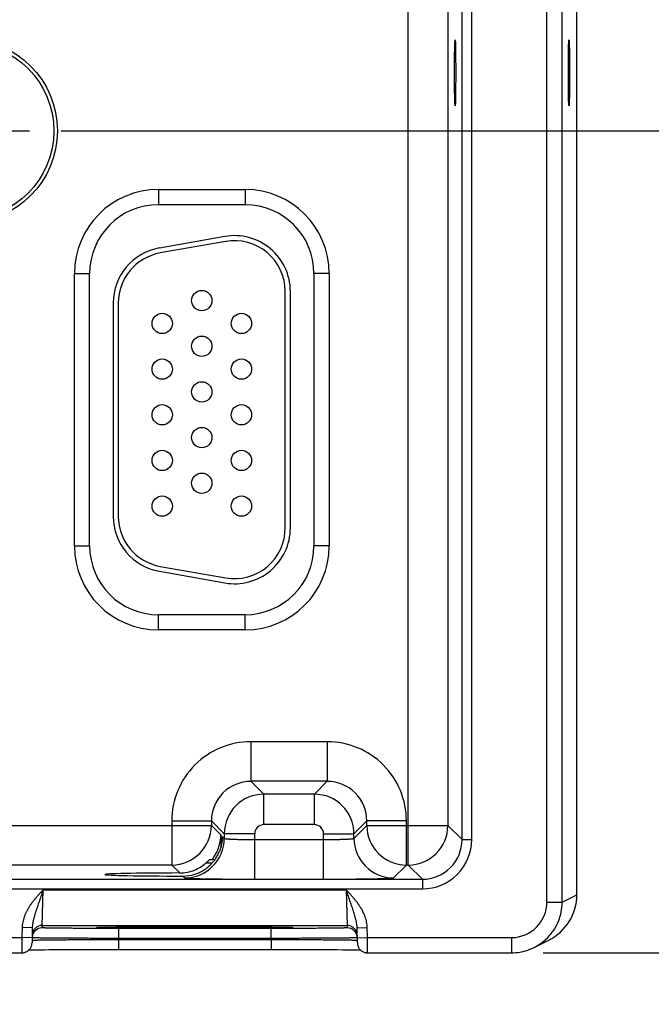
# Model space of a CAD drawing. Header units: inches. Extents: x 0 to 34, y 0 to 22.
# Tile 18 of 64: x 13 to 14.3, y 14.3 to 16.2. Entities that reach past the tile are written whole.
import ezdxf

# ---------------------------------------------------------------- set-up
doc = ezdxf.new("R2010")
doc.units = ezdxf.units.IN
doc.header["$LTSCALE"] = 1.87
doc.header["$MEASUREMENT"] = 0
doc.linetypes.add('CENTER', pattern=[0.6, 0.375, -0.075, 0.075, -0.075])
doc.layers.get('0').update_dxf_attribs({"linetype": 'CONTINUOUS'})
doc.layers.add('02___PRT_ALL_AXES', color=7, linetype='CONTINUOUS')
doc.layers.add('DIMENSIONS', color=7, linetype='CONTINUOUS')
doc.styles.get("Standard").update_dxf_attribs({"font": 'txt', "width": 0.8})
doc.dimstyles.new('DIMSTYLE_1', dxfattribs={"dimtxt": 0.125, "dimasz": 0.18, "dimexe": 0.125, "dimexo": 0.0625, "dimgap": 0.03125, "dimtad": 0, "dimtih": 1, "dimtoh": 1, "dimdec": 3, "dimzin": 4, "dimdsep": 46, "dimtxsty": 'STANDARD', "dimblk": '_FILLED', "dimblk1": '_FILLED', "dimblk2": '_FILLED', "dimcen": 0.09, "dimadec": 0, "dimazin": 0, "dimtp": 0.01, "dimtm": 0.01, "dimtfac": 1, "dimtdec": 3, "dimtofl": 0, "dimtmove": 0, "dimatfit": 3, "dimldrblk": '_FILLED', "dimfxl": 1, "dimtolj": 1, "dimtzin": 4, "dimarcsym": 0})

# ---------------------------------------------------------------- blocks, each defined once
blk = doc.blocks.new('*D19')
at = {"layer": 'DIMENSIONS', "color": 2, "linetype": 'CONTINUOUS'}
blk.add_line((13.0952, 16.0214), (14.9506, 16.0214), dxfattribs=at)
at = {"layer": 'DIMENSIONS', "color": 2, "linetype": 'CONTINUOUS', "insert": (15.0131, 16.0839), "char_height": 0.125, "width": 1.325, "attachment_point": 1, "line_spacing_factor": 0.9}
blk.add_mtext('1.849{\\Ftxt.shx;\\W1.000000;\\H0.125000; }[46.96]', dxfattribs=at)
blk = doc.blocks.new('_FILLED')
at = {"color": 0, "linetype": 'BYBLOCK'}
blk.add_solid([(0, 0), (-1, 0.174), (-1, -0.174)], dxfattribs=at)
blk = doc.blocks.new('*D21')
at = {"layer": 'DIMENSIONS', "color": 2, "linetype": 'CONTINUOUS'}
blk.add_line((14.0448, 14.4019), (14.9506, 14.4019), dxfattribs=at)
at = {"layer": 'DIMENSIONS', "color": 2, "linetype": 'CONTINUOUS', "insert": (15.0131, 14.4644), "char_height": 0.125, "width": 1.225, "attachment_point": 1, "line_spacing_factor": 0.9}
blk.add_mtext('3.468{\\Ftxt.shx;\\W1.000000;\\H0.125000; }[88.1]', dxfattribs=at)

msp = doc.modelspace()

# ---------------------------------------------------------------- linework, layer by layer
at = {"color": 7, "linetype": 'CONTINUOUS'}
for p, q in [((14.0523, 14.5019), (14.0523, 17.7704)), ((14.0823, 14.5019), (14.0823, 17.7704)), ((14.1113, 14.5164), (14.1113, 17.7559)), ((13.7791, 14.5748), (13.7791, 17.6975)), ((13.885, 14.6249), (13.885, 17.6473)), ((13.904, 14.6249), (13.904, 17.6473)), ((13.8571, 17.6195), (13.8571, 14.6528)), ((13.2868, 15.9062), (13.4578, 15.9062)), ((13.2868, 15.9062), (13.2868, 15.8762)), ((13.4578, 15.9062), (13.4578, 15.8762)), ((13.2868, 15.8762), (13.4578, 15.8762)), ((13.4177, 15.8135), (13.2887, 15.7907)), ((13.4194, 15.8036), (13.2904, 15.7809)), ((13.1213, 15.7406), (13.1513, 15.7406)), ((13.1213, 15.2036), (13.1213, 15.7406)), ((13.1513, 15.2036), (13.1513, 15.7406)), ((13.6233, 15.7406), (13.5933, 15.7406)), ((13.5933, 15.7406), (13.5933, 15.2036)), ((13.6233, 15.7406), (13.6233, 15.2036)), ((13.5368, 15.2391), (13.5368, 15.7051)), ((13.5468, 15.2391), (13.5468, 15.7051)), ((13.1978, 15.6824), (13.1978, 15.2619)), ((13.2078, 15.6824), (13.2078, 15.2619)), ((13.1213, 15.2036), (13.1513, 15.2036)), ((13.6233, 15.2036), (13.5933, 15.2036)), ((13.2904, 15.1634), (13.4194, 15.1407)), ((13.2887, 15.1536), (13.4177, 15.1308)), ((13.4578, 15.0681), (13.2868, 15.0681)), ((13.2868, 15.0381), (13.2868, 15.0681)), ((13.4578, 15.0381), (13.4578, 15.0681)), ((13.4578, 15.0381), (13.2868, 15.0381)), ((13.6194, 14.8178), (13.4691, 14.8178)), ((13.4691, 14.8178), (13.4691, 14.7398)), ((13.6194, 14.8178), (13.6194, 14.7398)), ((13.6194, 14.7398), (13.4691, 14.7398)), ((13.4691, 14.7398), (13.4945, 14.7144)), ((13.6194, 14.7398), (13.5941, 14.7144)), ((13.5941, 14.7144), (13.4945, 14.7144)), ((13.4945, 14.6544), (13.4945, 14.7144)), ((13.5941, 14.6544), (13.5941, 14.7144)), ((12.7674, 14.6528), (13.3911, 14.6528)), ((13.3131, 14.6618), (13.3911, 14.6618)), ((13.3131, 14.6618), (13.3131, 14.5748)), ((13.3911, 14.6618), (13.4165, 14.6364)), ((13.3911, 14.6618), (13.3911, 14.6528)), ((13.3911, 14.6528), (13.4097, 14.6342)), ((13.5941, 14.6544), (13.4945, 14.6544)), ((13.6974, 14.6618), (13.6721, 14.6364)), ((13.6721, 14.6274), (13.6974, 14.6528)), ((13.7754, 14.6618), (13.6974, 14.6618)), ((13.6974, 14.6528), (13.6974, 14.6618)), ((13.6974, 14.6528), (13.8571, 14.6528)), ((13.7754, 14.5748), (13.7754, 14.6618)), ((13.8571, 14.6528), (13.885, 14.6249)), ((13.4097, 14.6342), (13.4097, 14.6096)), ((13.4126, 14.6313), (13.4165, 14.6274)), ((13.4126, 14.6313), (13.4126, 14.6309)), ((13.4126, 14.6313), (13.4126, 14.6309)), ((13.4765, 14.6364), (13.4165, 14.6364)), ((13.4165, 14.6364), (13.4165, 14.6274)), ((13.4765, 14.547), (13.4765, 14.6364)), ((13.6121, 14.6364), (13.6721, 14.6364)), ((13.6121, 14.547), (13.6121, 14.6364)), ((13.6721, 14.6274), (13.6721, 14.6364)), ((13.4765, 14.625), (13.6121, 14.625)), ((13.885, 14.6249), (13.904, 14.6249)), ((13.3131, 14.5748), (12.8454, 14.5748)), ((13.3131, 14.5748), (13.3287, 14.5592)), ((13.3922, 14.5783), (13.3798, 14.5783)), ((13.3879, 14.586), (13.3984, 14.586)), ((13.75, 14.5494), (13.7754, 14.5748)), ((13.7792, 14.5748), (13.7754, 14.5748)), ((13.7792, 14.5748), (13.807, 14.547)), ((13.3349, 14.5531), (13.3385, 14.5494)), ((10.1368, 14.547), (13.807, 14.547)), ((13.4765, 14.547), (13.6121, 14.547)), ((13.807, 14.547), (13.807, 14.528)), ((10.1368, 14.528), (13.807, 14.528)), ((13.058, 14.4558), (13.0596, 14.5258)), ((13.0596, 14.5258), (13.6569, 14.5258)), ((13.6569, 14.5258), (13.6585, 14.4558)), ((14.0823, 14.5019), (14.1113, 14.5164)), ((14.0523, 14.5019), (14.0823, 14.5019)), ((13.058, 14.4558), (13.6585, 14.4558)), ((13.058, 14.4511), (13.058, 14.4558)), ((13.6585, 14.4558), (13.6586, 14.4511)), ((13.0183, 14.4517), (13.018, 14.4319)), ((13.0383, 14.4513), (13.0183, 14.4517)), ((13.0383, 14.4513), (13.0378, 14.4216)), ((13.1668, 14.4519), (13.1669, 14.4519)), ((13.1669, 14.4519), (13.1671, 14.4519)), ((13.1671, 14.4519), (13.1673, 14.4519)), ((13.1677, 14.4519), (13.1682, 14.452)), ((13.1682, 14.452), (13.1689, 14.452)), ((13.1689, 14.452), (13.1697, 14.452)), ((13.1697, 14.452), (13.1709, 14.4521)), ((13.1709, 14.4521), (13.1729, 14.4521)), ((13.1729, 14.4521), (13.1755, 14.4522)), ((13.1755, 14.4522), (13.1784, 14.4523)), ((13.1784, 14.4523), (13.1819, 14.4524)), ((13.1819, 14.4524), (13.1863, 14.4524)), ((13.1863, 14.4524), (13.1917, 14.4525)), ((13.1917, 14.4525), (13.1982, 14.4526)), ((13.1982, 14.4526), (13.2038, 14.4527)), ((13.2038, 14.4527), (13.2102, 14.4527)), ((13.5086, 14.4498), (13.2079, 14.4498)), ((13.2079, 14.4498), (13.2079, 14.4302)), ((13.2102, 14.4527), (13.2176, 14.4528)), ((13.2176, 14.4528), (13.2263, 14.4529)), ((13.2263, 14.4529), (13.2368, 14.453)), ((13.2368, 14.453), (13.2453, 14.453)), ((13.2453, 14.453), (13.2553, 14.4531)), ((13.2553, 14.4531), (13.2666, 14.4531)), ((13.2666, 14.4531), (13.2789, 14.4532)), ((13.2789, 14.4532), (13.2916, 14.4532)), ((13.2916, 14.4532), (13.3046, 14.4533)), ((13.3046, 14.4533), (13.3178, 14.4533)), ((13.3178, 14.4533), (13.3313, 14.4533)), ((13.3313, 14.4533), (13.3449, 14.4533)), ((13.3449, 14.4533), (13.3583, 14.4533)), ((13.3583, 14.4533), (13.3717, 14.4533)), ((13.3717, 14.4533), (13.3853, 14.4533)), ((13.3853, 14.4533), (13.3988, 14.4533)), ((13.3988, 14.4533), (13.412, 14.4533)), ((13.412, 14.4533), (13.425, 14.4532)), ((13.425, 14.4532), (13.4377, 14.4532)), ((13.4377, 14.4532), (13.4499, 14.4531)), ((13.4499, 14.4531), (13.4617, 14.4531)), ((13.4617, 14.4531), (13.473, 14.453)), ((13.473, 14.453), (13.4828, 14.453)), ((13.4828, 14.453), (13.4912, 14.4529)), ((13.4912, 14.4529), (13.5016, 14.4528)), ((13.5016, 14.4528), (13.51, 14.4527)), ((13.5086, 14.4498), (13.5086, 14.4302)), ((13.51, 14.4527), (13.5169, 14.4526)), ((13.5169, 14.4526), (13.5226, 14.4525)), ((13.5226, 14.4525), (13.5274, 14.4525)), ((13.5274, 14.4525), (13.5325, 14.4524)), ((13.5325, 14.4524), (13.5367, 14.4523)), ((13.5367, 14.4523), (13.5401, 14.4522)), ((13.5401, 14.4522), (13.5428, 14.4522)), ((13.5428, 14.4522), (13.5449, 14.4521)), ((13.5449, 14.4521), (13.5465, 14.452)), ((13.5465, 14.452), (13.5475, 14.452)), ((13.5475, 14.452), (13.5483, 14.452)), ((13.5483, 14.452), (13.5487, 14.4519)), ((13.5487, 14.4519), (13.549, 14.4519)), ((13.549, 14.4519), (13.5493, 14.4519)), ((13.5493, 14.4519), (13.5495, 14.4519)), ((13.6783, 14.4513), (13.6982, 14.4517)), ((13.6788, 14.4216), (13.6783, 14.4513)), ((13.6986, 14.4319), (13.6982, 14.4517)), ((12.7686, 14.4319), (13.018, 14.4319)), ((13.018, 14.4319), (13.0178, 14.4019)), ((13.038, 14.4316), (13.018, 14.4319)), ((13.0379, 14.4266), (13.038, 14.4266)), ((13.0381, 14.4314), (13.038, 14.4315)), ((13.5086, 14.4302), (13.2079, 14.4302)), ((13.2079, 14.4282), (13.2079, 14.4302)), ((13.2079, 14.4282), (13.5087, 14.4282)), ((13.2079, 14.4282), (13.2079, 14.4086)), ((13.5087, 14.4282), (13.5086, 14.4302)), ((13.5087, 14.4282), (13.5087, 14.4086)), ((13.6786, 14.4315), (13.6785, 14.4314)), ((13.6786, 14.4316), (13.6986, 14.4319)), ((13.6786, 14.4266), (13.6787, 14.4266)), ((13.6986, 14.4319), (13.9823, 14.4319)), ((13.6988, 14.4019), (13.6986, 14.4319)), ((13.9823, 14.4319), (13.9823, 14.4019)), ((14.027, 14.4125), (14.056, 14.4269)), ((12.7688, 14.4019), (13.0178, 14.4019)), ((13.0317, 14.4075), (13.035, 14.4076)), ((13.035, 14.4076), (13.0394, 14.4077)), ((13.0394, 14.4077), (13.0438, 14.4078)), ((13.0438, 14.4078), (13.049, 14.4078)), ((13.049, 14.4078), (13.0551, 14.4079)), ((13.0551, 14.4079), (13.0623, 14.408)), ((13.0623, 14.408), (13.0708, 14.4081)), ((13.0708, 14.4081), (13.0809, 14.4082)), ((13.0809, 14.4082), (13.0897, 14.4082)), ((13.0897, 14.4082), (13.0997, 14.4083)), ((13.0997, 14.4083), (13.1113, 14.4084)), ((13.1113, 14.4084), (13.125, 14.4084)), ((13.125, 14.4084), (13.1358, 14.4085)), ((13.1358, 14.4085), (13.1482, 14.4085)), ((13.1482, 14.4085), (13.1613, 14.4085)), ((13.1613, 14.4085), (13.1745, 14.4086)), ((13.1745, 14.4086), (13.1879, 14.4086)), ((13.1879, 14.4086), (13.2014, 14.4086)), ((13.2014, 14.4086), (13.5087, 14.4086)), ((13.5087, 14.4086), (13.5219, 14.4086)), ((13.5219, 14.4086), (13.5353, 14.4086)), ((13.5353, 14.4086), (13.5486, 14.4085)), ((13.5486, 14.4085), (13.5616, 14.4085)), ((13.5616, 14.4085), (13.5744, 14.4085)), ((13.5744, 14.4085), (13.5868, 14.4084)), ((13.5868, 14.4084), (13.5989, 14.4084)), ((13.5989, 14.4084), (13.6105, 14.4083)), ((13.6105, 14.4083), (13.6213, 14.4083)), ((13.6213, 14.4083), (13.6307, 14.4082)), ((13.6307, 14.4082), (13.6389, 14.4081)), ((13.6389, 14.4081), (13.6495, 14.408)), ((13.6495, 14.408), (13.6584, 14.4079)), ((13.6584, 14.4079), (13.6657, 14.4079)), ((13.6657, 14.4079), (13.6716, 14.4078)), ((13.6716, 14.4078), (13.6764, 14.4077)), ((13.6764, 14.4077), (13.6804, 14.4076)), ((13.6804, 14.4076), (13.6838, 14.4076)), ((13.6838, 14.4076), (13.6849, 14.4075)), ((13.6988, 14.4019), (13.9823, 14.4019))]:
    msp.add_line(p, q, dxfattribs=at)
for points in [[(13.1668, 14.4519), (13.1668, 14.4519), (13.1668, 14.4519)], [(13.1673, 14.4519), (13.1676, 14.4519), (13.1677, 14.4519)], [(13.5495, 14.4519), (13.5497, 14.4519), (13.5497, 14.4519), (13.5497, 14.4519), (13.5498, 14.4519)], [(13.0178, 14.4019), (13.0185, 14.4019), (13.0197, 14.402), (13.0209, 14.4021), (13.0221, 14.4024), (13.0232, 14.4027), (13.0244, 14.403), (13.0255, 14.4035), (13.0266, 14.404), (13.0277, 14.4045), (13.0288, 14.4052), (13.0298, 14.4059), (13.0307, 14.4066), (13.0316, 14.4074), (13.0325, 14.4083), (13.0333, 14.4092), (13.034, 14.4102), (13.0347, 14.4112), (13.0353, 14.4122), (13.0359, 14.4133), (13.0363, 14.4144), (13.0368, 14.4156), (13.0371, 14.4167), (13.0374, 14.4179), (13.0376, 14.4191), (13.0377, 14.4203), (13.0378, 14.4216)], [(13.6788, 14.4216), (13.6788, 14.4203), (13.679, 14.4191), (13.6792, 14.4179), (13.6794, 14.4167), (13.6798, 14.4156), (13.6802, 14.4144), (13.6807, 14.4133), (13.6813, 14.4122), (13.6819, 14.4112), (13.6826, 14.4102), (13.6833, 14.4092), (13.6841, 14.4083), (13.685, 14.4074), (13.6859, 14.4066), (13.6868, 14.4059), (13.6878, 14.4052), (13.6888, 14.4045), (13.6899, 14.404), (13.691, 14.4035), (13.6922, 14.403), (13.6933, 14.4027), (13.6945, 14.4024), (13.6957, 14.4021), (13.6969, 14.402), (13.6981, 14.4019), (13.6988, 14.4019)], [(13.9823, 14.4019), (13.9862, 14.402), (13.9903, 14.4022), (13.9945, 14.4026), (13.9986, 14.4032), (14.0026, 14.404), (14.0067, 14.4049), (14.0107, 14.406), (14.0146, 14.4073), (14.0185, 14.4087), (14.0224, 14.4103), (14.0255, 14.4117)]]:
    msp.add_lwpolyline(points, dxfattribs=at)
for centre, radius in [((12.9073, 16.0216), 0.1805), ((12.9073, 16.0216), 0.1734), ((13.3723, 15.6871), 0.02), ((13.2943, 15.6421), 0.02), ((13.4503, 15.6421), 0.02), ((13.3723, 15.5971), 0.02), ((13.2943, 15.5521), 0.02), ((13.4503, 15.5521), 0.02), ((13.3723, 15.5071), 0.02), ((13.2943, 15.4621), 0.02), ((13.4503, 15.4621), 0.02), ((13.3723, 15.4171), 0.02), ((13.2943, 15.3721), 0.02), ((13.4503, 15.3721), 0.02), ((13.3723, 15.3271), 0.02), ((13.2943, 15.2821), 0.02), ((13.4503, 15.2821), 0.02)]:
    msp.add_circle(centre, radius, dxfattribs=at)
for centre, radius, start, end in [((13.2868, 15.7406), 0.1655, 90, 180), ((13.4578, 15.7406), 0.1655, 0, 90), ((13.2868, 15.7406), 0.1355, 90, 180), ((13.4578, 15.7406), 0.1355, 0, 90), ((13.4368, 15.7051), 0.11, 0, 100), ((13.4368, 15.7051), 0.1, 0, 100), ((13.3078, 15.6824), 0.11, 100, 180), ((13.3078, 15.6824), 0.1, 100, 180), ((13.3078, 15.2619), 0.11, 180, 260), ((13.3078, 15.2619), 0.1, 180, 260), ((13.4368, 15.2391), 0.11, 260, 360), ((13.4368, 15.2391), 0.1, 260, 360), ((13.2868, 15.2036), 0.1655, 180, 270), ((13.2868, 15.2036), 0.1355, 180, 270), ((13.4578, 15.2036), 0.1655, 270, 360), ((13.4578, 15.2036), 0.1355, 270, 360), ((13.4691, 14.6618), 0.156, 89.9963, 180.0037), ((13.6194, 14.6618), 0.156, 359.9963, 90.0037), ((13.4691, 14.6618), 0.0779, 89.9712, 180.0288), ((13.6195, 14.6618), 0.0779, 359.9712, 90.0288), ((13.4945, 14.6364), 0.078, 90.0153, 179.9847), ((13.594, 14.6364), 0.078, 0.0153, 89.9847), ((13.3131, 14.6528), 0.078, 270.0209, 359.9791), ((13.4945, 14.6364), 0.018, 89.9962, 180.0037), ((13.5941, 14.6364), 0.018, 359.9962, 90.0037), ((13.7754, 14.6528), 0.078, 180.0209, 269.9791), ((13.7791, 14.6528), 0.078, 270.0212, 359.9788), ((13.3385, 14.6274), 0.078, 270.0209, 359.9791), ((13.7501, 14.6274), 0.078, 180.0209, 269.9791), ((13.807, 14.6249), 0.097, 269.9969, 0.0031), ((13.807, 14.6249), 0.078, 269.9906, 0.0094), ((13.3285, 14.6378), 0.0786, 292.2666, 310.7845), ((13.3285, 14.6377), 0.0786, 270.1847, 292.2821), ((13.3351, 14.6305), 0.0774, 269.8558, 287.4495), ((14.0113, 14.5164), 0.1, 296.5598, 359.9885), ((13.9823, 14.5019), 0.07, 269.9981, 359.9944), ((13.9823, 14.5019), 0.1, 295.5898, 0.0013), ((13.058, 14.4358), 0.02, 89.9987, 178.9988), ((13.6585, 14.4358), 0.02, 1.0012, 90.0013), ((13.058, 14.4311), 0.02, 89.9987, 178.7553), ((13.1714, 14.3713), 0.0808, 93.115, 93.2829), ((13.545, 14.3693), 0.0828, 86.7202, 86.8827), ((13.6586, 14.4311), 0.02, 1.2447, 90.0013), ((13.0579, 14.4311), 0.02, 178.7564, 179), ((13.6586, 14.4311), 0.02, 1, 1.2436)]:
    msp.add_arc(centre, radius, start, end, dxfattribs=at)
for centre in [(13.8714, 16.1361), (14.0957, 16.1361)]:
    msp.add_ellipse(centre, major_axis=(0, 0.065), ratio=0.017455, dxfattribs=at)
for centre, major_axis, ratio, start_param, end_param in [((13.3317, 14.6343), (0.0552, -0.0552), 0.999695, 0.118765, 0.785246), ((13.3583, 14.5561), (0.1771, 0), 0.017455, 1.73829, 4.579802)]:
    msp.add_ellipse(centre, major_axis=major_axis, ratio=ratio, start_param=start_param, end_param=end_param, dxfattribs=at)
for points, knots in [([(13.4126, 14.6309), (13.4126, 14.6283), (13.4123, 14.6231), (13.4112, 14.6153), (13.4092, 14.6076), (13.4074, 14.6026), (13.4063, 14.6001)], [0, 0, 0, 0, 0.245882, 0.493457, 0.744406, 1, 1, 1, 1]), ([(13.4165, 14.6274), (13.4165, 14.6274), (13.4165, 14.6273), (13.4166, 14.6273), (13.4166, 14.6273), (13.4167, 14.6273), (13.4168, 14.6272), (13.4169, 14.6272), (13.4171, 14.6271), (13.4173, 14.627), (13.4176, 14.627), (13.4178, 14.6269), (13.4182, 14.6269), (13.4187, 14.6268), (13.4194, 14.6267), (13.4203, 14.6266), (13.4214, 14.6265), (13.4226, 14.6264), (13.424, 14.6263), (13.4254, 14.6262), (13.4276, 14.626), (13.4306, 14.6259), (13.4346, 14.6257), (13.4381, 14.6256), (13.4411, 14.6255), (13.4444, 14.6254), (13.4486, 14.6253), (13.4538, 14.6252), (13.4593, 14.6251), (13.465, 14.6251), (13.4707, 14.625), (13.4746, 14.625), (13.4765, 14.625)], [0, 0, 0, 0, 0.001207, 0.001962, 0.002834, 0.003831, 0.004957, 0.007611, 0.010816, 0.014578, 0.018902, 0.023789, 0.02924, 0.035253, 0.048956, 0.064876, 0.08298, 0.10323, 0.12558, 0.149981, 0.176376, 0.234901, 0.300614, 0.372902, 0.411302, 0.451089, 0.534442, 0.622179, 0.713474, 0.807469, 0.903279, 1, 1, 1, 1]), ([(13.6121, 14.625), (13.614, 14.625), (13.6179, 14.625), (13.6236, 14.6251), (13.6292, 14.6251), (13.6347, 14.6252), (13.64, 14.6253), (13.6442, 14.6254), (13.6474, 14.6255), (13.6505, 14.6256), (13.654, 14.6257), (13.6579, 14.6259), (13.6609, 14.626), (13.6631, 14.6262), (13.6646, 14.6263), (13.6659, 14.6264), (13.6672, 14.6265), (13.6682, 14.6266), (13.6692, 14.6267), (13.6699, 14.6268), (13.6704, 14.6269), (13.6707, 14.6269), (13.671, 14.627), (13.6713, 14.627), (13.6715, 14.6271), (13.6717, 14.6272), (13.6718, 14.6272), (13.6719, 14.6273), (13.6719, 14.6273), (13.672, 14.6273), (13.672, 14.6273), (13.672, 14.6274), (13.6721, 14.6274)], [0, 0, 0, 0, 0.096721, 0.192531, 0.286526, 0.377821, 0.465558, 0.548911, 0.588698, 0.627098, 0.699386, 0.765099, 0.823624, 0.850019, 0.87442, 0.89677, 0.91702, 0.935124, 0.951044, 0.964747, 0.97076, 0.976211, 0.981098, 0.985422, 0.989184, 0.992389, 0.995043, 0.996169, 0.997166, 0.998038, 0.998793, 1, 1, 1, 1]), ([(13.3583, 14.5566), (13.3596, 14.5571), (13.3623, 14.558), (13.3662, 14.5596), (13.37, 14.5613), (13.3736, 14.5633), (13.3772, 14.5655), (13.3807, 14.5679), (13.384, 14.5704), (13.3871, 14.5732), (13.3901, 14.5761), (13.393, 14.5791), (13.3957, 14.5823), (13.3982, 14.5856), (13.4005, 14.589), (13.4026, 14.5926), (13.4046, 14.5963), (13.4057, 14.5988), (13.4063, 14.6001)], [0, 0, 0, 0, 0.062929, 0.125822, 0.188656, 0.251414, 0.314086, 0.376669, 0.439164, 0.501579, 0.563927, 0.626224, 0.688487, 0.750737, 0.812995, 0.87528, 0.93761, 1, 1, 1, 1]), ([(13.3798, 14.5783), (13.3803, 14.5787), (13.3811, 14.5793), (13.382, 14.5802), (13.3827, 14.5808), (13.3833, 14.5815), (13.384, 14.5821), (13.3846, 14.5827), (13.3852, 14.5832), (13.3857, 14.5838), (13.3861, 14.5842), (13.3864, 14.5846), (13.3866, 14.5848), (13.3869, 14.585), (13.387, 14.5852), (13.3872, 14.5854), (13.3874, 14.5855), (13.3875, 14.5857), (13.3876, 14.5858), (13.3877, 14.5858), (13.3877, 14.5859), (13.3878, 14.5859), (13.3878, 14.586), (13.3878, 14.586), (13.3879, 14.586), (13.3879, 14.586), (13.3879, 14.586), (13.3879, 14.586), (13.3879, 14.586)], [0, 0, 0, 0, 0.173386, 0.258563, 0.342266, 0.424087, 0.503565, 0.580166, 0.653275, 0.722177, 0.786042, 0.815789, 0.843905, 0.870245, 0.894656, 0.916976, 0.937034, 0.954651, 0.969646, 0.976103, 0.981836, 0.986823, 0.991045, 0.994481, 0.997117, 0.998946, 0.999564, 1, 1, 1, 1]), ([(13.3385, 14.5494), (13.3385, 14.5494), (13.3385, 14.5494), (13.3386, 14.5494), (13.3386, 14.5494), (13.3387, 14.5493), (13.3388, 14.5493), (13.3389, 14.5493), (13.3391, 14.5492), (13.3394, 14.5492), (13.3399, 14.5491), (13.3404, 14.5491), (13.3409, 14.549), (13.3416, 14.5489), (13.3423, 14.5489), (13.3432, 14.5488), (13.3441, 14.5488), (13.3454, 14.5487), (13.3473, 14.5486), (13.3498, 14.5485), (13.3526, 14.5484), (13.3557, 14.5483), (13.359, 14.5482), (13.3627, 14.5481), (13.3666, 14.548), (13.3708, 14.5479), (13.3752, 14.5478), (13.3815, 14.5477), (13.39, 14.5476), (13.4008, 14.5474), (13.4123, 14.5473), (13.4244, 14.5472), (13.437, 14.5471), (13.45, 14.5471), (13.4632, 14.5471), (13.472, 14.547), (13.4765, 14.547)], [0, 0, 0, 0, 0.000163, 0.000356, 0.000838, 0.001455, 0.002212, 0.003109, 0.00415, 0.006665, 0.00976, 0.013432, 0.017681, 0.022505, 0.027903, 0.033872, 0.04041, 0.047512, 0.063391, 0.081469, 0.101707, 0.124062, 0.14848, 0.174901, 0.203262, 0.233502, 0.265548, 0.299322, 0.371734, 0.450067, 0.533574, 0.621478, 0.712943, 0.807113, 0.9031, 1, 1, 1, 1]), ([(13.6121, 14.547), (13.6165, 14.547), (13.6254, 14.5471), (13.6386, 14.5471), (13.6516, 14.5471), (13.6642, 14.5472), (13.6763, 14.5473), (13.6877, 14.5474), (13.6985, 14.5476), (13.707, 14.5477), (13.7134, 14.5478), (13.7178, 14.5479), (13.722, 14.548), (13.7259, 14.5481), (13.7295, 14.5482), (13.7329, 14.5483), (13.736, 14.5484), (13.7388, 14.5485), (13.7413, 14.5486), (13.7431, 14.5487), (13.7445, 14.5488), (13.7454, 14.5488), (13.7462, 14.5489), (13.747, 14.5489), (13.7476, 14.549), (13.7482, 14.5491), (13.7487, 14.5491), (13.7491, 14.5492), (13.7494, 14.5492), (13.7496, 14.5493), (13.7498, 14.5493), (13.7499, 14.5493), (13.7499, 14.5494), (13.75, 14.5494), (13.75, 14.5494), (13.75, 14.5494), (13.75, 14.5494)], [0, 0, 0, 0, 0.0969, 0.192887, 0.287057, 0.378522, 0.466426, 0.549933, 0.628266, 0.700678, 0.734452, 0.766498, 0.796738, 0.825099, 0.85152, 0.875938, 0.898293, 0.918531, 0.936609, 0.952488, 0.95959, 0.966128, 0.972097, 0.977495, 0.982319, 0.986568, 0.99024, 0.993335, 0.99585, 0.996891, 0.997788, 0.998545, 0.999162, 0.999644, 0.999837, 1, 1, 1, 1]), ([(13.0596, 14.5258), (13.0584, 14.5245), (13.0565, 14.5225), (13.0541, 14.5198), (13.0517, 14.5171), (13.0486, 14.5138), (13.0451, 14.5097), (13.0416, 14.5055), (13.0383, 14.5012), (13.0356, 14.4975), (13.0335, 14.4946), (13.0321, 14.4923), (13.0306, 14.49), (13.0292, 14.4877), (13.0279, 14.4853), (13.0267, 14.4829), (13.0255, 14.4804), (13.0243, 14.478), (13.0233, 14.4755), (13.022, 14.4721), (13.0207, 14.4677), (13.0194, 14.4625), (13.0186, 14.4571), (13.0183, 14.4535), (13.0183, 14.4517)], [0, 0, 0, 0, 0.062502, 0.093753, 0.125005, 0.187507, 0.25001, 0.312513, 0.375016, 0.437518, 0.468771, 0.500023, 0.531275, 0.562527, 0.59378, 0.625032, 0.656284, 0.687536, 0.718788, 0.75004, 0.812534, 0.875025, 0.937514, 1, 1, 1, 1]), ([(13.0596, 14.5258), (13.0591, 14.5242), (13.058, 14.521), (13.0564, 14.5163), (13.0548, 14.5115), (13.0532, 14.5068), (13.0516, 14.5021), (13.05, 14.4974), (13.0484, 14.4928), (13.0471, 14.4889), (13.0461, 14.4859), (13.0453, 14.4836), (13.0446, 14.4813), (13.0439, 14.479), (13.0432, 14.4768), (13.0423, 14.4737), (13.0415, 14.4707), (13.0407, 14.4677), (13.0402, 14.4654), (13.0397, 14.463), (13.0392, 14.4607), (13.0389, 14.4584), (13.0385, 14.4553), (13.0383, 14.4529), (13.0383, 14.4513)], [0, 0, 0, 0, 0.064934, 0.129755, 0.194354, 0.258636, 0.322517, 0.38594, 0.448867, 0.511286, 0.542311, 0.57322, 0.604019, 0.634715, 0.66532, 0.695845, 0.756707, 0.787075, 0.817423, 0.847767, 0.878122, 0.908507, 0.93894, 1, 1, 1, 1]), ([(13.6982, 14.4517), (13.6982, 14.4526), (13.6982, 14.4544), (13.6978, 14.458), (13.6972, 14.4625), (13.6959, 14.4677), (13.6943, 14.4729), (13.6923, 14.478), (13.6899, 14.4829), (13.6874, 14.4877), (13.6845, 14.4923), (13.6815, 14.4968), (13.6783, 14.5012), (13.675, 14.5055), (13.6715, 14.5097), (13.6679, 14.5138), (13.6649, 14.5171), (13.6625, 14.5198), (13.66, 14.5225), (13.6582, 14.5245), (13.6569, 14.5258)], [0, 0, 0, 0, 0.031251, 0.062503, 0.124993, 0.187485, 0.249979, 0.312475, 0.374974, 0.437473, 0.499974, 0.562476, 0.624979, 0.687483, 0.749986, 0.81249, 0.874994, 0.906246, 0.937497, 1, 1, 1, 1]), ([(13.6783, 14.4513), (13.6782, 14.4521), (13.6782, 14.4537), (13.6779, 14.4568), (13.6775, 14.46), (13.6769, 14.463), (13.6762, 14.4661), (13.6753, 14.4699), (13.674, 14.4745), (13.6727, 14.4791), (13.6715, 14.4828), (13.6705, 14.4859), (13.6695, 14.4889), (13.6682, 14.4928), (13.6666, 14.4974), (13.665, 14.5021), (13.6634, 14.5068), (13.6618, 14.5115), (13.6602, 14.5163), (13.6586, 14.521), (13.6575, 14.5242), (13.6569, 14.5258)], [0, 0, 0, 0, 0.030581, 0.061074, 0.121881, 0.152241, 0.182584, 0.243294, 0.304158, 0.365286, 0.426781, 0.457689, 0.488714, 0.551134, 0.614061, 0.677483, 0.741365, 0.805646, 0.870245, 0.935066, 1, 1, 1, 1]), ([(13.2079, 14.4498), (13.203, 14.4498), (13.1933, 14.4498), (13.1787, 14.4498), (13.1645, 14.4499), (13.1507, 14.4499), (13.1374, 14.45), (13.1249, 14.45), (13.1149, 14.4501), (13.1073, 14.4501), (13.1019, 14.4502), (13.0969, 14.4502), (13.0921, 14.4503), (13.0876, 14.4503), (13.0833, 14.4504), (13.0794, 14.4504), (13.0758, 14.4505), (13.0725, 14.4506), (13.0695, 14.4506), (13.0672, 14.4507), (13.0655, 14.4507), (13.0644, 14.4507), (13.0634, 14.4508), (13.0625, 14.4508), (13.0616, 14.4508), (13.0609, 14.4509), (13.0602, 14.4509), (13.0596, 14.4509), (13.0591, 14.451), (13.0588, 14.451), (13.0585, 14.451), (13.0584, 14.451), (13.0582, 14.451), (13.0582, 14.4511), (13.0581, 14.4511), (13.0581, 14.4511), (13.058, 14.4511), (13.058, 14.4511), (13.058, 14.4511), (13.058, 14.4511), (13.058, 14.4511), (13.058, 14.4511), (13.058, 14.4511)], [0, 0, 0, 0, 0.098017, 0.195091, 0.290285, 0.382681, 0.471394, 0.555561, 0.634378, 0.671538, 0.707078, 0.740917, 0.77297, 0.803158, 0.831411, 0.857662, 0.881847, 0.903903, 0.923783, 0.941441, 0.949423, 0.956832, 0.963664, 0.969916, 0.975584, 0.980666, 0.985158, 0.989057, 0.992361, 0.995068, 0.996198, 0.997178, 0.998009, 0.998692, 0.998978, 0.999228, 0.999441, 0.999619, 0.999761, 0.999819, 0.999869, 1, 1, 1, 1]), ([(13.3583, 14.45), (13.3513, 14.45), (13.3376, 14.45), (13.3171, 14.45), (13.2971, 14.45), (13.2778, 14.4501), (13.2622, 14.4502), (13.2503, 14.4503), (13.2418, 14.4503), (13.2337, 14.4504), (13.2259, 14.4504), (13.2185, 14.4505), (13.2115, 14.4506), (13.2049, 14.4506), (13.1988, 14.4507), (13.1931, 14.4508), (13.188, 14.4508), (13.1833, 14.4509), (13.1791, 14.451), (13.1759, 14.4511), (13.1736, 14.4511), (13.1721, 14.4512), (13.1708, 14.4512), (13.1695, 14.4513), (13.1686, 14.4513), (13.1679, 14.4513), (13.1674, 14.4514), (13.167, 14.4514), (13.1666, 14.4514), (13.1663, 14.4514), (13.1659, 14.4515), (13.1656, 14.4515), (13.1654, 14.4515), (13.1652, 14.4515), (13.1651, 14.4515), (13.165, 14.4515), (13.1649, 14.4516), (13.1648, 14.4516), (13.1648, 14.4516), (13.1647, 14.4516), (13.1647, 14.4516), (13.1646, 14.4516), (13.1646, 14.4516), (13.1646, 14.4516), (13.1646, 14.4516), (13.1646, 14.4516), (13.1646, 14.4517), (13.1646, 14.4517), (13.1646, 14.4517), (13.1646, 14.4517), (13.1646, 14.4517), (13.1646, 14.4517), (13.1647, 14.4517), (13.1647, 14.4517), (13.1648, 14.4517), (13.1648, 14.4517), (13.1649, 14.4518), (13.1651, 14.4518), (13.1653, 14.4518), (13.1655, 14.4518), (13.1658, 14.4518), (13.1661, 14.4519), (13.1664, 14.4519), (13.1667, 14.4519), (13.1668, 14.4519)], [0, 0, 0, 0, 0.106159, 0.21109, 0.313578, 0.412439, 0.506529, 0.551441, 0.594757, 0.636353, 0.676106, 0.713903, 0.749635, 0.783195, 0.814489, 0.843429, 0.869925, 0.893903, 0.915298, 0.934044, 0.942405, 0.950084, 0.957078, 0.96338, 0.968985, 0.971526, 0.97389, 0.976078, 0.97809, 0.979925, 0.981583, 0.983064, 0.984367, 0.985494, 0.985991, 0.986444, 0.986853, 0.987218, 0.987538, 0.987815, 0.988049, 0.988239, 0.988388, 0.988496, 0.988537, 0.988572, 0.988601, 0.988631, 0.988664, 0.988703, 0.988808, 0.988952, 0.989138, 0.989367, 0.989639, 0.989956, 0.990316, 0.991168, 0.992198, 0.993405, 0.994788, 0.996349, 0.998086, 1, 1, 1, 1]), ([(13.167, 14.4519), (13.1673, 14.4519), (13.1678, 14.452), (13.1689, 14.452), (13.1706, 14.4521), (13.1729, 14.4521), (13.1755, 14.4522), (13.1785, 14.4523), (13.1818, 14.4524), (13.1855, 14.4524), (13.1911, 14.4525), (13.1988, 14.4526), (13.2091, 14.4527), (13.2205, 14.4528), (13.2329, 14.4529), (13.2464, 14.453), (13.266, 14.4531), (13.292, 14.4533), (13.3246, 14.4533), (13.3469, 14.4533), (13.3583, 14.4533)], [0, 0, 0, 0, 0.003782, 0.008049, 0.018029, 0.029918, 0.043692, 0.059327, 0.076795, 0.096058, 0.117078, 0.164232, 0.217887, 0.27763, 0.342992, 0.413468, 0.488507, 0.649913, 0.822194, 1, 1, 1, 1]), ([(13.3583, 14.4533), (13.3696, 14.4533), (13.3919, 14.4533), (13.4246, 14.4533), (13.4506, 14.4531), (13.4702, 14.453), (13.4836, 14.4529), (13.4961, 14.4528), (13.5075, 14.4527), (13.5177, 14.4526), (13.5255, 14.4525), (13.5311, 14.4524), (13.5348, 14.4524), (13.5381, 14.4523), (13.5411, 14.4522), (13.5437, 14.4521), (13.546, 14.4521), (13.5476, 14.452), (13.5488, 14.452), (13.5493, 14.4519), (13.5495, 14.4519)], [0, 0, 0, 0, 0.177808, 0.350093, 0.5115, 0.58654, 0.657016, 0.722378, 0.782121, 0.835775, 0.882929, 0.903948, 0.92321, 0.940677, 0.956313, 0.970085, 0.981972, 0.991951, 0.996218, 1, 1, 1, 1]), ([(13.5498, 14.4519), (13.5499, 14.4519), (13.5501, 14.4519), (13.5505, 14.4519), (13.5508, 14.4518), (13.5511, 14.4518), (13.5513, 14.4518), (13.5515, 14.4518), (13.5516, 14.4518), (13.5517, 14.4517), (13.5518, 14.4517), (13.5519, 14.4517), (13.5519, 14.4517), (13.5519, 14.4517), (13.552, 14.4517), (13.552, 14.4517), (13.552, 14.4517), (13.552, 14.4517), (13.552, 14.4517), (13.552, 14.4516), (13.552, 14.4516), (13.552, 14.4516), (13.552, 14.4516), (13.5519, 14.4516), (13.5519, 14.4516), (13.5518, 14.4516), (13.5518, 14.4516), (13.5517, 14.4516), (13.5517, 14.4516), (13.5516, 14.4515), (13.5515, 14.4515), (13.5514, 14.4515), (13.5512, 14.4515), (13.5509, 14.4515), (13.5506, 14.4515), (13.5503, 14.4514), (13.5499, 14.4514), (13.5496, 14.4514), (13.5491, 14.4514), (13.5487, 14.4513), (13.548, 14.4513), (13.547, 14.4513), (13.5458, 14.4512), (13.5444, 14.4512), (13.5429, 14.4511), (13.5407, 14.4511), (13.5375, 14.451), (13.5333, 14.4509), (13.5286, 14.4508), (13.5234, 14.4508), (13.5178, 14.4507), (13.5116, 14.4506), (13.5051, 14.4506), (13.4981, 14.4505), (13.4907, 14.4504), (13.4829, 14.4504), (13.4747, 14.4503), (13.4662, 14.4503), (13.4543, 14.4502), (13.4388, 14.4501), (13.4195, 14.45), (13.3995, 14.45), (13.379, 14.45), (13.3652, 14.45), (13.3583, 14.45)], [0, 0, 0, 0, 0.001915, 0.003652, 0.005213, 0.006597, 0.007804, 0.008834, 0.009687, 0.010047, 0.010363, 0.010636, 0.010865, 0.011052, 0.011196, 0.011301, 0.011341, 0.011374, 0.011403, 0.011433, 0.011467, 0.011508, 0.011616, 0.011764, 0.011955, 0.012188, 0.012464, 0.012785, 0.013149, 0.013558, 0.014011, 0.014508, 0.015635, 0.016938, 0.018419, 0.020077, 0.021911, 0.023922, 0.02611, 0.028473, 0.031013, 0.036618, 0.04292, 0.049913, 0.057592, 0.065953, 0.084696, 0.10609, 0.130069, 0.156564, 0.185503, 0.216797, 0.250357, 0.286088, 0.323885, 0.363638, 0.405234, 0.448551, 0.493464, 0.587554, 0.686416, 0.788907, 0.893839, 1, 1, 1, 1]), ([(13.6586, 14.4511), (13.6586, 14.4511), (13.6586, 14.4511), (13.6586, 14.4511), (13.6586, 14.4511), (13.6586, 14.4511), (13.6585, 14.4511), (13.6585, 14.4511), (13.6585, 14.4511), (13.6584, 14.4511), (13.6583, 14.451), (13.6582, 14.451), (13.658, 14.451), (13.6578, 14.451), (13.6574, 14.451), (13.657, 14.4509), (13.6564, 14.4509), (13.6557, 14.4509), (13.6549, 14.4508), (13.6541, 14.4508), (13.6531, 14.4508), (13.6521, 14.4507), (13.651, 14.4507), (13.6494, 14.4507), (13.6471, 14.4506), (13.6441, 14.4506), (13.6408, 14.4505), (13.6372, 14.4504), (13.6332, 14.4504), (13.629, 14.4503), (13.6245, 14.4503), (13.6197, 14.4502), (13.6146, 14.4502), (13.6093, 14.4501), (13.6017, 14.4501), (13.5917, 14.45), (13.5791, 14.45), (13.5659, 14.4499), (13.552, 14.4499), (13.5378, 14.4498), (13.5233, 14.4498), (13.5135, 14.4498), (13.5086, 14.4498)], [0, 0, 0, 0, 0.000131, 0.000181, 0.000239, 0.000381, 0.000559, 0.000772, 0.001022, 0.001308, 0.001992, 0.002823, 0.003803, 0.004933, 0.00764, 0.010943, 0.014842, 0.019334, 0.024416, 0.030084, 0.036336, 0.043168, 0.050577, 0.058558, 0.076217, 0.096098, 0.118154, 0.142337, 0.168589, 0.196842, 0.22703, 0.259083, 0.292922, 0.328463, 0.365622, 0.444439, 0.528606, 0.617319, 0.709715, 0.804909, 0.901983, 1, 1, 1, 1]), ([(13.038, 14.4266), (13.038, 14.4266), (13.0381, 14.4266), (13.0382, 14.4267), (13.0383, 14.4267), (13.0386, 14.4267), (13.0389, 14.4267), (13.0394, 14.4268), (13.04, 14.4268), (13.0407, 14.4268), (13.0415, 14.4268), (13.0423, 14.4269), (13.0433, 14.4269), (13.0448, 14.427), (13.0469, 14.427), (13.0496, 14.4271), (13.0528, 14.4271), (13.0563, 14.4272), (13.0601, 14.4273), (13.0643, 14.4273), (13.0688, 14.4274), (13.0737, 14.4275), (13.0807, 14.4275), (13.0903, 14.4276), (13.1025, 14.4277), (13.1157, 14.4278), (13.1297, 14.4279), (13.1445, 14.428), (13.1598, 14.4281), (13.1756, 14.4281), (13.1917, 14.4282), (13.2025, 14.4282), (13.2079, 14.4282)], [0, 0, 0, 0, 0.00052, 0.001181, 0.001985, 0.002931, 0.005252, 0.008142, 0.011601, 0.015628, 0.02022, 0.025374, 0.031088, 0.037358, 0.051553, 0.067928, 0.086444, 0.107059, 0.129725, 0.154392, 0.181001, 0.209492, 0.2398, 0.305582, 0.377742, 0.455617, 0.538491, 0.625604, 0.716154, 0.809309, 0.904215, 1, 1, 1, 1]), ([(13.2079, 14.4302), (13.2025, 14.4302), (13.1917, 14.4302), (13.1756, 14.4302), (13.1598, 14.4303), (13.1445, 14.4304), (13.1297, 14.4304), (13.1157, 14.4305), (13.1025, 14.4306), (13.0903, 14.4307), (13.0808, 14.4307), (13.0737, 14.4308), (13.0689, 14.4309), (13.0644, 14.4309), (13.0602, 14.4309), (13.0563, 14.431), (13.0529, 14.431), (13.0497, 14.4311), (13.0469, 14.4311), (13.0449, 14.4312), (13.0434, 14.4312), (13.0424, 14.4312), (13.0415, 14.4313), (13.0408, 14.4313), (13.0401, 14.4313), (13.0395, 14.4313), (13.039, 14.4314), (13.0386, 14.4314), (13.0384, 14.4314), (13.0383, 14.4314), (13.0382, 14.4314), (13.0381, 14.4314), (13.0381, 14.4314)], [0, 0, 0, 0, 0.095817, 0.190753, 0.283937, 0.37451, 0.461642, 0.54453, 0.622413, 0.694575, 0.760353, 0.790657, 0.819142, 0.845745, 0.870404, 0.893062, 0.913667, 0.932173, 0.948536, 0.962719, 0.968983, 0.974691, 0.979838, 0.984423, 0.988443, 0.991895, 0.994778, 0.99709, 0.998032, 0.998831, 0.999487, 1, 1, 1, 1]), ([(13.6785, 14.4314), (13.6785, 14.4314), (13.6784, 14.4314), (13.6783, 14.4314), (13.6781, 14.4314), (13.6779, 14.4314), (13.6776, 14.4314), (13.6771, 14.4313), (13.6765, 14.4313), (13.6758, 14.4313), (13.675, 14.4313), (13.6742, 14.4312), (13.6732, 14.4312), (13.6717, 14.4312), (13.6696, 14.4311), (13.6669, 14.4311), (13.6637, 14.431), (13.6602, 14.431), (13.6564, 14.4309), (13.6522, 14.4309), (13.6477, 14.4309), (13.6428, 14.4308), (13.6358, 14.4307), (13.6263, 14.4307), (13.614, 14.4306), (13.6009, 14.4305), (13.5868, 14.4304), (13.5721, 14.4304), (13.5567, 14.4303), (13.5409, 14.4302), (13.5249, 14.4302), (13.5141, 14.4302), (13.5086, 14.4302)], [0, 0, 0, 0, 0.000513, 0.00117, 0.001969, 0.00291, 0.005223, 0.008105, 0.011558, 0.015577, 0.020162, 0.02531, 0.031018, 0.037282, 0.051466, 0.067829, 0.086334, 0.10694, 0.129598, 0.154257, 0.180859, 0.209345, 0.239649, 0.305427, 0.377589, 0.455472, 0.53836, 0.625491, 0.716064, 0.809247, 0.904183, 1, 1, 1, 1]), ([(13.5087, 14.4282), (13.5141, 14.4282), (13.5249, 14.4282), (13.541, 14.4281), (13.5568, 14.4281), (13.5721, 14.428), (13.5869, 14.4279), (13.6009, 14.4278), (13.6141, 14.4277), (13.6263, 14.4276), (13.6358, 14.4275), (13.6429, 14.4275), (13.6477, 14.4274), (13.6522, 14.4273), (13.6564, 14.4273), (13.6603, 14.4272), (13.6638, 14.4271), (13.6669, 14.4271), (13.6697, 14.427), (13.6718, 14.427), (13.6733, 14.4269), (13.6742, 14.4269), (13.6751, 14.4268), (13.6759, 14.4268), (13.6766, 14.4268), (13.6772, 14.4268), (13.6777, 14.4267), (13.678, 14.4267), (13.6782, 14.4267), (13.6784, 14.4267), (13.6785, 14.4266), (13.6785, 14.4266), (13.6786, 14.4266)], [0, 0, 0, 0, 0.095784, 0.19069, 0.283846, 0.374395, 0.461507, 0.544382, 0.622257, 0.694417, 0.760199, 0.790506, 0.818998, 0.845607, 0.870273, 0.89294, 0.913555, 0.932071, 0.948446, 0.962641, 0.968912, 0.974626, 0.97978, 0.984372, 0.988398, 0.991858, 0.994748, 0.997069, 0.998015, 0.998819, 0.99948, 1, 1, 1, 1])]:
    msp.add_open_spline(points, degree=3, knots=knots, dxfattribs=at)
for points in [[(13.4126, 14.6309), (13.4126, 14.6308), (13.4126, 14.6308), (13.4126, 14.6308)], [(14.1113, 14.5164), (14.1113, 14.5164), (14.1113, 14.5164), (14.1113, 14.5164)]]:
    msp.add_open_spline(points, degree=3, dxfattribs=at)
at = {"layer": '02___PRT_ALL_AXES', "color": 7, "linetype": 'CENTER'}
msp.add_line((12.9076, 16.0214), (13.0327, 16.0214), dxfattribs=at)

# ---------------------------------------------------------------- dimensions: what is measured, and where the dimension line sits
at = {"layer": 'DIMENSIONS', "color": 2, "linetype": 'CONTINUOUS'}
for feature_location, offset, origin, picture, middle in [((13.0952, 16.0214), (1.8554, 0), (13.9823, 17.8704), '*D19', (15.6756, 16.0214)), ((14.0448, 14.4019), (0.90576, 0), (13.9823, 17.87038), '*D21', (15.62556, 14.4019))]:
    dim = msp.add_ordinate_dim(feature_location=feature_location, offset=offset, dtype=0, origin=origin, dimstyle='DIMSTYLE_1', dxfattribs=at)
    dim.commit()
    dim.dimension.update_dxf_attribs({"geometry": picture, "text_midpoint": middle})

doc.saveas('drawing.dxf')
